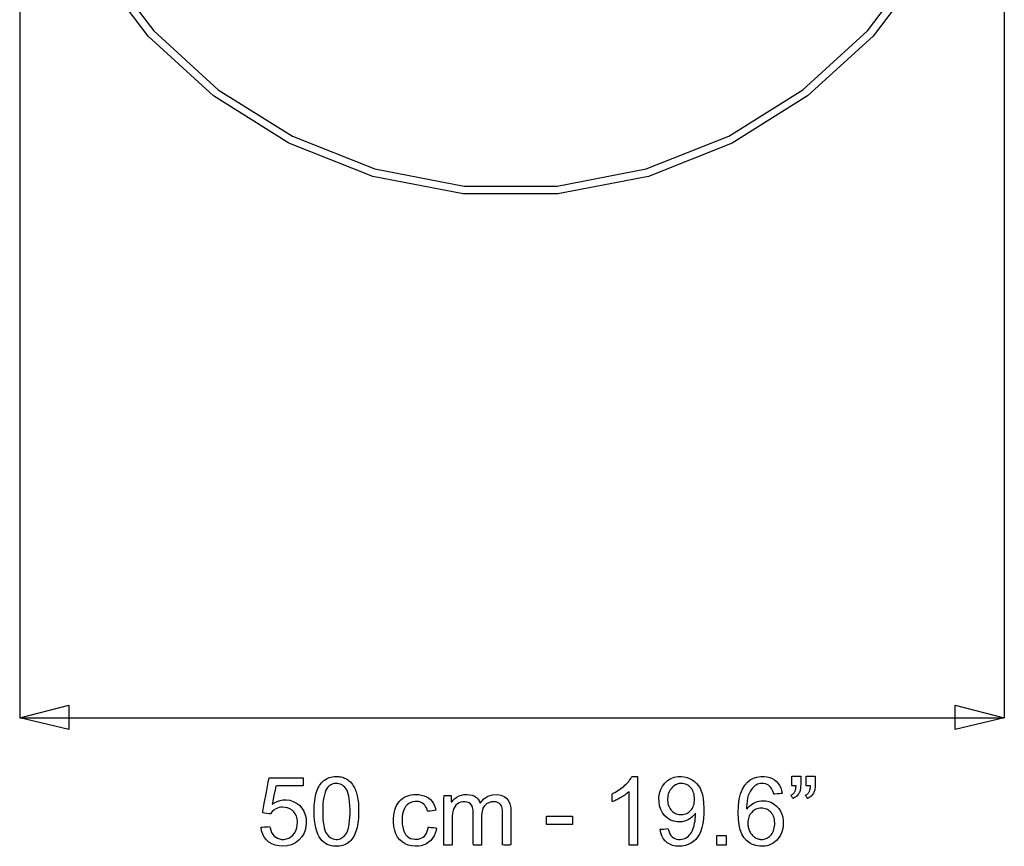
# Model space of a CAD drawing. Extents: x -538 to 1263, y -2592 to 1131.
# Tile 5 of 10: x 584 to 1091, y -2191 to -1766. Entities that reach past the tile are written whole.
import ezdxf

# ---------------------------------------------------------------- set-up
doc = ezdxf.new("R2010")
doc.units = 0
doc.layers.get('0').update_dxf_attribs({"linetype": 'CONTINUOUS'})

msp = doc.modelspace()

# ---------------------------------------------------------------- linework, layer by layer
for p, q in [((584.03, -1602.58), (584.03, -2125.38)), ((1090.77, -1602.31), (1090.77, -2125.38)), ((625.86, -1736.35), (653.08, -1772.12)), ((1020.28, -1772.12), (1047.5, -1736.35)), ((650.14, -1774.81), (622.49, -1738.46)), ((1050.88, -1738.46), (1023.22, -1774.81)), ((653.08, -1772.12), (686.21, -1802.4)), ((987.15, -1802.4), (1020.28, -1772.12)), ((683.8, -1805.57), (650.14, -1774.81)), ((1023.22, -1774.81), (989.56, -1805.57)), ((686.21, -1802.4), (724.42, -1826.35)), ((948.95, -1826.35), (987.15, -1802.4)), ((722.62, -1829.9), (683.8, -1805.57)), ((989.56, -1805.57), (950.74, -1829.9)), ((724.42, -1826.35), (766.87, -1843.14)), ((906.49, -1843.14), (948.95, -1826.35)), ((765.75, -1846.96), (722.62, -1829.9)), ((950.74, -1829.9), (907.61, -1846.96)), ((766.87, -1843.14), (812.73, -1851.94)), ((860.63, -1851.94), (906.49, -1843.14)), ((812.35, -1855.9), (765.75, -1846.96)), ((907.61, -1846.96), (861.01, -1855.9)), ((812.73, -1851.94), (860.63, -1851.94)), ((861.01, -1855.9), (812.35, -1855.9)), ((584.03, -2125.38), (609.24, -2118.87)), ((609.24, -2118.87), (609.24, -2131.48)), ((1065.56, -2131.48), (1065.56, -2118.87)), ((1065.56, -2118.87), (1090.77, -2125.38)), ((584.03, -2125.38), (1090.77, -2125.38)), ((609.24, -2131.48), (584.03, -2125.38)), ((1090.77, -2125.38), (1065.56, -2131.48)), ((711, -2163.61), (711.97, -2158.43)), ((711.97, -2158.43), (712.4, -2156.19)), ((712.4, -2156.19), (714.56, -2156.19)), ((714.56, -2156.19), (719.57, -2156.19)), ((719.57, -2156.19), (725.2, -2156.19)), ((725.2, -2156.19), (729.19, -2156.19)), ((729.19, -2156.19), (729.89, -2156.31)), ((729.89, -2156.31), (729.89, -2157.19)), ((729.89, -2157.19), (729.89, -2158.5)), ((729.89, -2158.5), (729.89, -2159.72)), ((739.38, -2158.86), (739.94, -2158.26)), ((739.94, -2158.26), (740.54, -2157.72)), ((740.54, -2157.72), (741.18, -2157.23)), ((741.18, -2157.23), (741.86, -2156.8)), ((741.86, -2156.8), (742.58, -2156.44)), ((742.58, -2156.44), (743.34, -2156.14)), ((743.34, -2156.14), (744.14, -2155.9)), ((744.14, -2155.9), (744.98, -2155.73)), ((744.98, -2155.73), (745.86, -2155.62)), ((745.86, -2155.62), (746.78, -2155.57)), ((746.78, -2155.57), (747.53, -2155.58)), ((747.53, -2155.58), (748.21, -2155.62)), ((748.21, -2155.62), (748.86, -2155.7)), ((748.86, -2155.7), (749.49, -2155.82)), ((749.49, -2155.82), (750.1, -2155.96)), ((750.1, -2155.96), (750.69, -2156.15)), ((750.69, -2156.15), (751.26, -2156.36)), ((751.26, -2156.36), (751.8, -2156.62)), ((751.8, -2156.62), (752.33, -2156.9)), ((752.33, -2156.9), (752.83, -2157.22)), ((752.83, -2157.22), (753.31, -2157.57)), ((753.31, -2157.57), (753.76, -2157.95)), ((753.76, -2157.95), (754.2, -2158.36)), ((754.2, -2158.36), (754.61, -2158.8)), ((896.76, -2158.89), (897.29, -2158.3)), ((897.29, -2158.3), (897.77, -2157.72)), ((897.77, -2157.72), (898.21, -2157.15)), ((898.21, -2157.15), (898.6, -2156.58)), ((898.6, -2156.58), (898.94, -2156.01)), ((898.94, -2156.01), (899.17, -2155.57)), ((899.17, -2155.57), (899.34, -2155.57)), ((899.34, -2155.57), (899.68, -2155.57)), ((899.68, -2155.57), (900.14, -2155.57)), ((900.14, -2155.57), (900.65, -2155.57)), ((900.65, -2155.57), (901.14, -2155.57)), ((901.14, -2155.57), (901.57, -2155.57)), ((901.57, -2155.57), (901.86, -2155.57)), ((901.86, -2155.57), (901.95, -2155.59)), ((901.95, -2155.59), (901.95, -2157.38)), ((901.95, -2157.38), (901.95, -2161.5)), ((916.04, -2158.96), (917.49, -2157.66)), ((917.49, -2157.66), (919.1, -2156.67)), ((919.1, -2156.67), (920.86, -2155.99)), ((920.86, -2155.99), (922.77, -2155.63)), ((922.77, -2155.63), (924.62, -2155.58)), ((924.62, -2155.58), (926.08, -2155.74)), ((926.08, -2155.74), (927.48, -2156.07)), ((927.48, -2156.07), (928.83, -2156.58)), ((928.83, -2156.58), (930.12, -2157.27)), ((930.12, -2157.27), (931.32, -2158.13)), ((931.32, -2158.13), (932.4, -2159.15)), ((957.27, -2159.98), (958.6, -2158.48)), ((958.6, -2158.48), (960.06, -2157.33)), ((960.06, -2157.33), (961.69, -2156.46)), ((961.69, -2156.46), (963.48, -2155.89)), ((963.48, -2155.89), (965.43, -2155.6)), ((965.43, -2155.6), (967.23, -2155.59)), ((967.23, -2155.59), (968.7, -2155.77)), ((968.7, -2155.77), (970.05, -2156.11)), ((970.05, -2156.11), (971.3, -2156.61)), ((971.3, -2156.61), (972.44, -2157.29)), ((972.44, -2157.29), (973.48, -2158.13)), ((973.48, -2158.13), (974.37, -2159.12)), ((981.36, -2155.36), (981.52, -2155.35)), ((981.36, -2155.61), (981.36, -2155.36)), ((981.36, -2156.2), (981.36, -2155.61)), ((981.36, -2157), (981.36, -2156.2)), ((981.36, -2157.91), (981.36, -2157)), ((981.36, -2158.82), (981.36, -2157.91)), ((981.52, -2155.35), (982, -2155.35)), ((982, -2155.35), (982.71, -2155.35)), ((982.71, -2155.35), (983.54, -2155.35)), ((983.54, -2155.35), (984.38, -2155.35)), ((984.38, -2155.35), (985.14, -2155.35)), ((985.14, -2155.35), (985.71, -2155.35)), ((985.71, -2155.35), (985.98, -2155.35)), ((985.98, -2155.35), (985.99, -2155.46)), ((985.99, -2155.46), (985.99, -2155.84)), ((985.99, -2155.84), (985.99, -2156.43)), ((985.99, -2156.43), (985.99, -2157.13)), ((985.99, -2157.13), (985.99, -2157.86)), ((985.99, -2157.86), (985.99, -2158.52)), ((985.99, -2158.52), (985.99, -2159.03)), ((988.8, -2155.36), (988.95, -2155.35)), ((988.8, -2155.61), (988.8, -2155.36)), ((988.8, -2156.2), (988.8, -2155.61)), ((988.8, -2157), (988.8, -2156.2)), ((988.8, -2157.91), (988.8, -2157)), ((988.8, -2158.82), (988.8, -2157.91)), ((988.95, -2155.35), (989.44, -2155.35)), ((989.44, -2155.35), (990.14, -2155.35)), ((990.14, -2155.35), (990.97, -2155.35)), ((990.97, -2155.35), (991.82, -2155.35)), ((991.82, -2155.35), (992.58, -2155.35)), ((992.58, -2155.35), (993.15, -2155.35)), ((993.15, -2155.35), (993.42, -2155.35)), ((993.42, -2155.35), (993.43, -2155.46)), ((993.43, -2155.46), (993.43, -2155.84)), ((993.43, -2155.84), (993.43, -2156.43)), ((993.43, -2156.43), (993.43, -2157.13)), ((993.43, -2157.13), (993.43, -2157.86)), ((993.43, -2157.86), (993.43, -2158.52)), ((993.43, -2158.52), (993.43, -2159.03)), ((709.9, -2169.41), (711, -2163.61)), ((715.44, -2162.36), (714.85, -2165.33)), ((715.82, -2160.49), (715.44, -2162.36)), ((716.6, -2160.32), (715.82, -2160.49)), ((720, -2160.32), (716.6, -2160.32)), ((724.54, -2160.32), (720, -2160.32)), ((728.43, -2160.32), (724.54, -2160.32)), ((729.89, -2160.31), (728.43, -2160.32)), ((729.89, -2159.72), (729.89, -2160.31)), ((736.51, -2164.56), (736.8, -2163.58)), ((736.8, -2163.58), (737.14, -2162.66)), ((737.14, -2162.66), (737.51, -2161.79)), ((737.51, -2161.79), (737.92, -2160.98)), ((737.92, -2160.98), (738.37, -2160.22)), ((738.37, -2160.22), (738.85, -2159.52)), ((738.85, -2159.52), (739.38, -2158.86)), ((741.2, -2163.72), (740.83, -2164.94)), ((741.64, -2162.66), (741.2, -2163.72)), ((742.15, -2161.76), (741.64, -2162.66)), ((742.61, -2161.15), (742.15, -2161.76)), ((743.1, -2160.63), (742.61, -2161.15)), ((743.62, -2160.2), (743.1, -2160.63)), ((744.18, -2159.83), (743.62, -2160.2)), ((744.78, -2159.55), (744.18, -2159.83)), ((745.41, -2159.34), (744.78, -2159.55)), ((746.08, -2159.2), (745.41, -2159.34)), ((746.78, -2159.15), (746.08, -2159.2)), ((747.52, -2159.17), (746.78, -2159.15)), ((748.22, -2159.28), (747.52, -2159.17)), ((748.9, -2159.47), (748.22, -2159.28)), ((749.55, -2159.75), (748.9, -2159.47)), ((750.16, -2160.12), (749.55, -2159.75)), ((750.75, -2160.57), (750.16, -2160.12)), ((751.3, -2161.11), (750.75, -2160.57)), ((751.83, -2161.74), (751.3, -2161.11)), ((752.32, -2162.47), (751.83, -2161.74)), ((752.75, -2163.37), (752.32, -2162.47)), ((753.12, -2164.45), (752.75, -2163.37)), ((754.61, -2158.8), (755, -2159.27)), ((755, -2159.27), (755.36, -2159.78)), ((755.36, -2159.78), (755.71, -2160.31)), ((755.71, -2160.31), (756.03, -2160.87)), ((756.03, -2160.87), (756.34, -2161.46)), ((756.34, -2161.46), (756.62, -2162.08)), ((756.62, -2162.08), (756.89, -2162.73)), ((756.89, -2162.73), (757.14, -2163.41)), ((757.14, -2163.41), (757.38, -2164.11)), ((889.39, -2164.21), (890.26, -2163.77)), ((890.26, -2163.77), (891.1, -2163.31)), ((891.1, -2163.31), (891.91, -2162.82)), ((891.91, -2162.82), (892.69, -2162.31)), ((892.69, -2162.31), (893.45, -2161.79)), ((893.45, -2161.79), (894.18, -2161.24)), ((894.18, -2161.24), (894.88, -2160.66)), ((894.88, -2160.66), (895.55, -2160.07)), ((895.55, -2160.07), (896.18, -2159.48)), ((896.18, -2159.48), (896.76, -2158.89)), ((897.32, -2163.65), (896.9, -2164.02)), ((897.63, -2163.43), (897.32, -2163.65)), ((897.63, -2165.05), (897.63, -2163.43)), ((901.95, -2161.5), (901.95, -2167.17)), ((913.33, -2164.23), (913.93, -2162.27)), ((913.93, -2162.27), (914.83, -2160.52)), ((914.83, -2160.52), (916.04, -2158.96)), ((918.43, -2163.16), (918.11, -2163.87)), ((918.82, -2162.49), (918.43, -2163.16)), ((919.27, -2161.86), (918.82, -2162.49)), ((919.78, -2161.28), (919.27, -2161.86)), ((920.33, -2160.77), (919.78, -2161.28)), ((920.9, -2160.32), (920.33, -2160.77)), ((921.49, -2159.95), (920.9, -2160.32)), ((922.1, -2159.64), (921.49, -2159.95)), ((922.74, -2159.41), (922.1, -2159.64)), ((923.39, -2159.25), (922.74, -2159.41)), ((924.07, -2159.16), (923.39, -2159.25)), ((924.77, -2159.15), (924.07, -2159.16)), ((925.44, -2159.2), (924.77, -2159.15)), ((926.08, -2159.31), (925.44, -2159.2)), ((926.7, -2159.49), (926.08, -2159.31)), ((927.29, -2159.74), (926.7, -2159.49)), ((927.86, -2160.06), (927.29, -2159.74)), ((928.41, -2160.44), (927.86, -2160.06)), ((928.93, -2160.88), (928.41, -2160.44)), ((929.42, -2161.39), (928.93, -2160.88)), ((929.87, -2161.96), (929.42, -2161.39)), ((930.26, -2162.57), (929.87, -2161.96)), ((930.59, -2163.23), (930.26, -2162.57)), ((930.86, -2163.94), (930.59, -2163.23)), ((932.4, -2159.15), (933.34, -2160.31)), ((933.34, -2160.31), (934.16, -2161.63)), ((934.16, -2161.63), (934.83, -2163.1)), ((934.83, -2163.1), (935.37, -2164.84)), ((955.06, -2164.47), (956.03, -2162.02)), ((956.03, -2162.02), (957.27, -2159.98)), ((959.96, -2163.27), (959.46, -2164.28)), ((960.51, -2162.37), (959.96, -2163.27)), ((961.14, -2161.56), (960.51, -2162.37)), ((961.82, -2160.85), (961.14, -2161.56)), ((962.56, -2160.25), (961.82, -2160.85)), ((963.17, -2159.86), (962.56, -2160.25)), ((963.82, -2159.55), (963.17, -2159.86)), ((964.51, -2159.32), (963.82, -2159.55)), ((965.23, -2159.18), (964.51, -2159.32)), ((965.99, -2159.12), (965.23, -2159.18)), ((966.9, -2159.16), (965.99, -2159.12)), ((967.8, -2159.33), (966.9, -2159.16)), ((968.64, -2159.64), (967.8, -2159.33)), ((969.42, -2160.08), (968.64, -2159.64)), ((970.15, -2160.65), (969.42, -2160.08)), ((970.68, -2161.21), (970.15, -2160.65)), ((971.04, -2161.75), (970.68, -2161.21)), ((971.37, -2162.39), (971.04, -2161.75)), ((971.67, -2163.13), (971.37, -2162.39)), ((971.93, -2163.98), (971.67, -2163.13)), ((974.37, -2159.12), (975.1, -2160.23)), ((975.1, -2160.23), (975.69, -2161.46)), ((975.69, -2161.46), (976.12, -2162.83)), ((976.12, -2162.83), (976.4, -2164.33)), ((981.36, -2159.6), (981.36, -2158.82)), ((981.36, -2160.16), (981.36, -2159.6)), ((981.36, -2160.37), (981.36, -2160.16)), ((981.46, -2160.37), (981.36, -2160.37)), ((981.71, -2160.37), (981.46, -2160.37)), ((982.06, -2160.37), (981.71, -2160.37)), ((982.47, -2160.37), (982.06, -2160.37)), ((982.88, -2160.37), (982.47, -2160.37)), ((982.6, -2163.97), (982.78, -2163.71)), ((982.78, -2163.71), (982.94, -2163.43)), ((983.24, -2160.37), (982.88, -2160.37)), ((982.94, -2163.43), (983.09, -2163.14)), ((983.09, -2163.14), (983.22, -2162.81)), ((983.22, -2162.81), (983.33, -2162.46)), ((983.5, -2160.37), (983.24, -2160.37)), ((983.33, -2162.46), (983.42, -2162.08)), ((983.42, -2162.08), (983.49, -2161.68)), ((983.49, -2161.68), (983.55, -2161.25)), ((983.62, -2160.37), (983.5, -2160.37)), ((983.55, -2161.25), (983.59, -2160.79)), ((983.59, -2160.79), (983.62, -2160.37)), ((985.33, -2163.78), (985.1, -2164.2)), ((985.49, -2163.38), (985.33, -2163.78)), ((985.63, -2162.92), (985.49, -2163.38)), ((985.75, -2162.41), (985.63, -2162.92)), ((985.84, -2161.85), (985.75, -2162.41)), ((985.91, -2161.23), (985.84, -2161.85)), ((985.96, -2160.56), (985.91, -2161.23)), ((985.99, -2159.83), (985.96, -2160.56)), ((985.99, -2159.03), (985.99, -2159.29)), ((985.99, -2159.29), (985.99, -2159.83)), ((988.8, -2159.6), (988.8, -2158.82)), ((988.8, -2160.16), (988.8, -2159.6)), ((988.8, -2160.37), (988.8, -2160.16)), ((988.89, -2160.37), (988.8, -2160.37)), ((989.14, -2160.37), (988.89, -2160.37)), ((989.5, -2160.37), (989.14, -2160.37)), ((989.9, -2160.37), (989.5, -2160.37)), ((990.31, -2160.37), (989.9, -2160.37)), ((990.04, -2163.97), (990.22, -2163.71)), ((990.22, -2163.71), (990.38, -2163.43)), ((990.68, -2160.37), (990.31, -2160.37)), ((990.38, -2163.43), (990.53, -2163.14)), ((990.53, -2163.14), (990.65, -2162.81)), ((990.65, -2162.81), (990.76, -2162.46)), ((990.94, -2160.37), (990.68, -2160.37)), ((990.76, -2162.46), (990.86, -2162.08)), ((990.86, -2162.08), (990.93, -2161.68)), ((990.93, -2161.68), (990.99, -2161.25)), ((991.05, -2160.37), (990.94, -2160.37)), ((990.99, -2161.25), (991.03, -2160.79)), ((991.03, -2160.79), (991.05, -2160.37)), ((992.77, -2163.78), (992.54, -2164.2)), ((992.93, -2163.38), (992.77, -2163.78)), ((993.07, -2162.92), (992.93, -2163.38)), ((993.18, -2162.41), (993.07, -2162.92)), ((993.28, -2161.85), (993.18, -2162.41)), ((993.35, -2161.23), (993.28, -2161.85)), ((993.4, -2160.56), (993.35, -2161.23)), ((993.42, -2159.83), (993.4, -2160.56)), ((993.43, -2159.29), (993.42, -2159.83)), ((993.43, -2159.03), (993.43, -2159.29)), ((714.27, -2168.19), (713.96, -2169.73)), ((714.85, -2165.33), (714.27, -2168.19)), ((715.11, -2169.05), (716.54, -2168.36)), ((716.54, -2168.36), (718, -2167.88)), ((718, -2167.88), (719.5, -2167.62)), ((719.5, -2167.62), (721.15, -2167.58)), ((721.15, -2167.58), (723.07, -2167.81)), ((723.07, -2167.81), (724.85, -2168.36)), ((724.85, -2168.36), (726.49, -2169.22)), ((735.72, -2169.24), (735.86, -2167.96)), ((735.86, -2167.96), (736.04, -2166.75)), ((736.04, -2166.75), (736.25, -2165.62)), ((736.25, -2165.62), (736.51, -2164.56)), ((740.29, -2167.88), (740.12, -2169.6)), ((740.53, -2166.33), (740.29, -2167.88)), ((740.83, -2164.94), (740.53, -2166.33)), ((753.42, -2165.71), (753.12, -2164.45)), ((753.67, -2167.14), (753.42, -2165.71)), ((753.85, -2168.74), (753.67, -2167.14)), ((753.98, -2170.53), (753.85, -2168.74)), ((757.38, -2164.11), (757.59, -2164.85)), ((757.59, -2164.85), (757.79, -2165.61)), ((757.79, -2165.61), (757.96, -2166.44)), ((757.96, -2166.44), (758.1, -2167.34)), ((758.1, -2167.34), (758.23, -2168.3)), ((758.23, -2168.3), (758.33, -2169.32)), ((778.61, -2169.46), (779.33, -2168.5)), ((779.33, -2168.5), (780.15, -2167.65)), ((780.15, -2167.65), (781.08, -2166.91)), ((781.08, -2166.91), (782.1, -2166.28)), ((782.1, -2166.28), (783.19, -2165.77)), ((783.19, -2165.77), (784.31, -2165.37)), ((784.31, -2165.37), (785.46, -2165.08)), ((786.34, -2168.59), (785.28, -2168.94)), ((785.46, -2165.08), (786.66, -2164.9)), ((787.48, -2168.41), (786.34, -2168.59)), ((786.66, -2164.9), (787.88, -2164.83)), ((788.52, -2168.39), (787.48, -2168.41)), ((787.88, -2164.83), (789.38, -2164.89)), ((789.3, -2168.47), (788.52, -2168.39)), ((790.04, -2168.65), (789.3, -2168.47)), ((789.38, -2164.89), (790.81, -2165.1)), ((790.72, -2168.93), (790.04, -2168.65)), ((790.81, -2165.1), (792.12, -2165.46)), ((792.12, -2165.46), (793.33, -2165.98)), ((793.33, -2165.98), (794.43, -2166.64)), ((794.43, -2166.64), (795.41, -2167.46)), ((795.41, -2167.46), (796.26, -2168.4)), ((796.26, -2168.4), (796.97, -2169.47)), ((802.29, -2167.15), (802.44, -2165.4)), ((802.29, -2175.86), (802.29, -2167.15)), ((802.44, -2165.4), (803.65, -2165.4)), ((803.65, -2165.4), (805.22, -2165.4)), ((805.22, -2165.4), (806.14, -2165.4)), ((806.14, -2165.4), (806.15, -2165.92)), ((806.15, -2165.92), (806.15, -2167.3)), ((806.15, -2167.3), (806.15, -2168.61)), ((806.15, -2168.61), (806.35, -2168.68)), ((806.35, -2168.68), (807.12, -2167.73)), ((807.12, -2167.73), (808.01, -2166.88)), ((808.01, -2166.88), (809.03, -2166.16)), ((809.03, -2166.16), (810.16, -2165.56)), ((810.16, -2165.56), (811.38, -2165.14)), ((811.1, -2168.83), (810.18, -2169.19)), ((812.06, -2168.63), (811.1, -2168.83)), ((811.38, -2165.14), (812.69, -2164.89)), ((813.11, -2168.57), (812.06, -2168.63)), ((812.69, -2164.89), (814.1, -2164.83)), ((814.32, -2168.72), (813.11, -2168.57)), ((814.1, -2164.83), (815.59, -2164.95)), ((815.31, -2169.09), (814.32, -2168.72)), ((815.59, -2164.95), (816.91, -2165.25)), ((816.91, -2165.25), (818.07, -2165.74)), ((818.07, -2165.74), (819.07, -2166.4)), ((819.07, -2166.4), (819.91, -2167.22)), ((819.91, -2167.22), (820.58, -2168.18)), ((820.58, -2168.18), (821.08, -2169.29)), ((821.08, -2169.29), (822.91, -2167.14)), ((822.91, -2167.14), (825.03, -2165.69)), ((825.03, -2165.69), (827.44, -2164.94)), ((826.75, -2168.67), (825.44, -2169.05)), ((828.1, -2168.57), (826.75, -2168.67)), ((827.44, -2164.94), (829.83, -2164.86)), ((828.9, -2168.64), (828.1, -2168.57)), ((829.63, -2168.82), (828.9, -2168.64)), ((830.31, -2169.11), (829.63, -2168.82)), ((829.83, -2164.86), (831.7, -2165.16)), ((831.7, -2165.16), (833.29, -2165.8)), ((833.29, -2165.8), (834.61, -2166.76)), ((834.61, -2166.76), (835.64, -2168.07)), ((835.64, -2168.07), (836.34, -2169.72)), ((888.99, -2164.45), (889.39, -2164.21)), ((888.99, -2164.8), (888.99, -2164.45)), ((888.99, -2165.38), (888.99, -2164.8)), ((888.99, -2166.1), (888.99, -2165.38)), ((888.99, -2166.87), (888.99, -2166.1)), ((888.99, -2167.59), (888.99, -2166.87)), ((888.99, -2168.17), (888.99, -2167.59)), ((888.99, -2168.52), (888.99, -2168.17)), ((889.22, -2168.49), (888.99, -2168.52)), ((889.73, -2168.28), (889.22, -2168.49)), ((890.26, -2168.06), (889.73, -2168.28)), ((890.8, -2167.81), (890.26, -2168.06)), ((891.36, -2167.53), (890.8, -2167.81)), ((891.93, -2167.24), (891.36, -2167.53)), ((892.52, -2166.92), (891.93, -2167.24)), ((893.13, -2166.58), (892.52, -2166.92)), ((893.75, -2166.22), (893.13, -2166.58)), ((894.35, -2165.85), (893.75, -2166.22)), ((894.92, -2165.48), (894.35, -2165.85)), ((895.46, -2165.12), (894.92, -2165.48)), ((895.97, -2164.75), (895.46, -2165.12)), ((896.45, -2164.38), (895.97, -2164.75)), ((896.9, -2164.02), (896.45, -2164.38)), ((897.63, -2168.43), (897.63, -2165.05)), ((897.63, -2172.94), (897.63, -2168.43)), ((901.95, -2167.17), (901.95, -2173.59)), ((913.04, -2166.39), (913.33, -2164.23)), ((913.06, -2168.66), (913.04, -2166.39)), ((913.36, -2170.73), (913.06, -2168.66)), ((917.52, -2166.25), (917.46, -2167.13)), ((917.46, -2167.13), (917.46, -2168)), ((917.46, -2168), (917.52, -2168.78)), ((917.65, -2165.42), (917.52, -2166.25)), ((917.52, -2168.78), (917.64, -2169.54)), ((917.85, -2164.62), (917.65, -2165.42)), ((918.11, -2163.87), (917.85, -2164.62)), ((931.07, -2164.69), (930.86, -2163.94)), ((931.22, -2165.49), (931.07, -2164.69)), ((931.31, -2166.34), (931.22, -2165.49)), ((931.23, -2168.96), (931.31, -2168.12)), ((931.34, -2167.23), (931.31, -2166.34)), ((931.31, -2168.12), (931.34, -2167.23)), ((935.37, -2164.84), (935.77, -2166.87)), ((935.77, -2166.87), (936.02, -2169.19)), ((953.95, -2170.57), (954.37, -2167.32)), ((954.37, -2167.32), (955.06, -2164.47)), ((958.41, -2168.16), (958.22, -2169.8)), ((958.68, -2166.69), (958.41, -2168.16)), ((959.03, -2165.4), (958.68, -2166.69)), ((959.46, -2164.28), (959.03, -2165.4)), ((962.04, -2169.15), (962.91, -2168.77)), ((962.91, -2168.77), (963.79, -2168.47)), ((963.79, -2168.47), (964.69, -2168.25)), ((964.69, -2168.25), (965.6, -2168.12)), ((965.6, -2168.12), (966.53, -2168.07)), ((966.53, -2168.07), (968.06, -2168.16)), ((968.06, -2168.16), (969.57, -2168.48)), ((969.57, -2168.48), (970.99, -2169.03)), ((972.13, -2164.66), (971.93, -2163.98)), ((972.72, -2164.61), (972.13, -2164.66)), ((973.8, -2164.53), (972.72, -2164.61)), ((975.01, -2164.43), (973.8, -2164.53)), ((975.99, -2164.36), (975.01, -2164.43)), ((976.4, -2164.33), (975.99, -2164.36)), ((981, -2165.2), (981.08, -2165.12)), ((981.09, -2165.35), (981, -2165.2)), ((981.08, -2165.12), (981.39, -2164.97)), ((981.25, -2165.6), (981.09, -2165.35)), ((981.43, -2165.89), (981.25, -2165.6)), ((981.39, -2164.97), (981.67, -2164.81)), ((981.62, -2166.21), (981.43, -2165.89)), ((981.8, -2166.5), (981.62, -2166.21)), ((981.67, -2164.81), (981.93, -2164.63)), ((981.95, -2166.73), (981.8, -2166.5)), ((981.93, -2164.63), (982.17, -2164.43)), ((982.02, -2166.85), (981.95, -2166.73)), ((982.33, -2166.73), (982.02, -2166.85)), ((982.17, -2164.43), (982.4, -2164.21)), ((982.83, -2166.46), (982.33, -2166.73)), ((982.4, -2164.21), (982.6, -2163.97)), ((983.3, -2166.15), (982.83, -2166.46)), ((983.73, -2165.82), (983.3, -2166.15)), ((984.12, -2165.46), (983.73, -2165.82)), ((984.49, -2165.07), (984.12, -2165.46)), ((984.81, -2164.65), (984.49, -2165.07)), ((985.1, -2164.2), (984.81, -2164.65)), ((988.44, -2165.2), (988.52, -2165.12)), ((988.53, -2165.35), (988.44, -2165.2)), ((988.52, -2165.12), (988.82, -2164.97)), ((988.68, -2165.6), (988.53, -2165.35)), ((988.87, -2165.89), (988.68, -2165.6)), ((988.82, -2164.97), (989.11, -2164.81)), ((989.06, -2166.21), (988.87, -2165.89)), ((989.24, -2166.5), (989.06, -2166.21)), ((989.11, -2164.81), (989.37, -2164.63)), ((989.38, -2166.73), (989.24, -2166.5)), ((989.37, -2164.63), (989.61, -2164.43)), ((989.46, -2166.85), (989.38, -2166.73)), ((989.77, -2166.73), (989.46, -2166.85)), ((989.61, -2164.43), (989.83, -2164.21)), ((990.27, -2166.46), (989.77, -2166.73)), ((989.83, -2164.21), (990.04, -2163.97)), ((990.73, -2166.15), (990.27, -2166.46)), ((991.16, -2165.82), (990.73, -2166.15)), ((991.56, -2165.46), (991.16, -2165.82)), ((991.92, -2165.07), (991.56, -2165.46)), ((992.25, -2164.65), (991.92, -2165.07)), ((992.54, -2164.2), (992.25, -2164.65)), ((709.1, -2174.27), (709.12, -2173.54)), ((709.12, -2173.54), (709.9, -2169.41)), ((713.98, -2173.61), (713.46, -2174.2)), ((713.96, -2169.73), (715.11, -2169.05)), ((714.57, -2173.08), (713.98, -2173.61)), ((715.23, -2172.6), (714.57, -2173.08)), ((715.95, -2172.18), (715.23, -2172.6)), ((716.73, -2171.84), (715.95, -2172.18)), ((717.54, -2171.6), (716.73, -2171.84)), ((718.39, -2171.44), (717.54, -2171.6)), ((719.28, -2171.38), (718.39, -2171.44)), ((720.62, -2171.45), (719.28, -2171.38)), ((721.93, -2171.72), (720.62, -2171.45)), ((723.12, -2172.2), (721.93, -2171.72)), ((724.19, -2172.88), (723.12, -2172.2)), ((725.13, -2173.77), (724.19, -2172.88)), ((725.88, -2174.83), (725.13, -2173.77)), ((726.49, -2169.22), (727.99, -2170.38)), ((727.99, -2170.38), (729.31, -2171.82)), ((729.31, -2171.82), (730.32, -2173.44)), ((730.32, -2173.44), (731.03, -2175.24)), ((735.55, -2173.54), (735.57, -2172.03)), ((735.6, -2175.9), (735.55, -2173.54)), ((735.57, -2172.03), (735.63, -2170.6)), ((735.63, -2170.6), (735.72, -2169.24)), ((740.02, -2171.49), (739.99, -2173.54)), ((739.99, -2173.54), (740.02, -2175.58)), ((740.12, -2169.6), (740.02, -2171.49)), ((754.04, -2172.49), (753.98, -2170.53)), ((754.04, -2174.58), (754.04, -2172.49)), ((758.33, -2169.32), (758.4, -2170.41)), ((758.4, -2170.41), (758.45, -2171.57)), ((758.45, -2171.57), (758.48, -2172.79)), ((758.48, -2172.79), (758.48, -2174.17)), ((776.76, -2174.3), (777.07, -2172.97)), ((777.07, -2172.97), (777.49, -2171.71)), ((777.49, -2171.71), (778, -2170.53)), ((778, -2170.53), (778.61, -2169.46)), ((781.48, -2173.3), (781.12, -2174.75)), ((781.99, -2172.06), (781.48, -2173.3)), ((782.64, -2171.01), (781.99, -2172.06)), ((783.43, -2170.15), (782.64, -2171.01)), ((784.31, -2169.46), (783.43, -2170.15)), ((785.28, -2168.94), (784.31, -2169.46)), ((791.36, -2169.29), (790.72, -2168.93)), ((791.96, -2169.75), (791.36, -2169.29)), ((792.49, -2170.31), (791.96, -2169.75)), ((792.96, -2170.95), (792.49, -2170.31)), ((793.36, -2171.69), (792.96, -2170.95)), ((793.7, -2172.51), (793.36, -2171.69)), ((793.97, -2173.43), (793.7, -2172.51)), ((794.31, -2173.49), (793.97, -2173.43)), ((795.23, -2173.35), (794.31, -2173.49)), ((796.4, -2173.16), (795.23, -2173.35)), ((797.48, -2173), (796.4, -2173.16)), ((796.97, -2169.47), (797.55, -2170.66)), ((798.13, -2172.9), (797.48, -2173)), ((797.55, -2170.66), (797.98, -2171.99)), ((797.98, -2171.99), (798.13, -2172.9)), ((807.05, -2173.14), (806.8, -2174.49)), ((807.42, -2172.05), (807.05, -2173.14)), ((807.92, -2171.12), (807.42, -2172.05)), ((808.54, -2170.34), (807.92, -2171.12)), ((809.31, -2169.69), (808.54, -2170.34)), ((810.18, -2169.19), (809.31, -2169.69)), ((816.1, -2169.69), (815.31, -2169.09)), ((816.68, -2170.51), (816.1, -2169.69)), ((817.1, -2171.56), (816.68, -2170.51)), ((817.35, -2172.83), (817.1, -2171.56)), ((817.43, -2174.33), (817.35, -2172.83)), ((821.98, -2173.52), (821.76, -2175.46)), ((822.47, -2171.92), (821.98, -2173.52)), ((823.25, -2170.66), (822.47, -2171.92)), ((824.27, -2169.72), (823.25, -2170.66)), ((825.44, -2169.05), (824.27, -2169.72)), ((830.91, -2169.5), (830.31, -2169.11)), ((831.42, -2169.97), (830.91, -2169.5)), ((831.81, -2170.5), (831.42, -2169.97)), ((832.1, -2171.1), (831.81, -2170.5)), ((832.3, -2171.85), (832.1, -2171.1)), ((832.44, -2172.83), (832.3, -2171.85)), ((832.51, -2174.04), (832.44, -2172.83)), ((836.34, -2169.72), (836.73, -2171.74)), ((836.73, -2171.74), (836.81, -2173.71)), ((836.81, -2173.71), (836.81, -2178.56)), ((897.63, -2177.97), (897.63, -2172.94)), ((901.95, -2173.59), (901.95, -2179.96)), ((913.96, -2172.62), (913.36, -2170.73)), ((914.85, -2174.3), (913.96, -2172.62)), ((917.64, -2169.54), (917.83, -2170.25)), ((917.83, -2170.25), (918.07, -2170.92)), ((918.07, -2170.92), (918.38, -2171.56)), ((918.38, -2171.56), (918.75, -2172.15)), ((918.75, -2172.15), (919.18, -2172.71)), ((919.18, -2172.71), (919.67, -2173.23)), ((919.67, -2173.23), (920.19, -2173.7)), ((920.19, -2173.7), (920.74, -2174.09)), ((927.91, -2174.27), (928.46, -2173.9)), ((928.46, -2173.9), (928.98, -2173.47)), ((928.98, -2173.47), (929.47, -2172.98)), ((929.47, -2172.98), (929.91, -2172.43)), ((929.91, -2172.43), (930.29, -2171.84)), ((930.29, -2171.84), (930.61, -2171.19)), ((930.61, -2171.19), (930.87, -2170.5)), ((930.87, -2170.5), (931.08, -2169.75)), ((931.08, -2169.75), (931.23, -2168.96)), ((936.02, -2169.19), (936.13, -2171.81)), ((936.13, -2171.81), (936.1, -2174.66)), ((953.8, -2174.22), (953.95, -2170.57)), ((958.22, -2169.8), (958.11, -2171.61)), ((958.11, -2171.61), (958.34, -2172.37)), ((958.34, -2172.37), (958.98, -2171.55)), ((958.98, -2171.55), (959.67, -2170.82)), ((959.67, -2170.82), (960.41, -2170.17)), ((960.41, -2170.17), (961.2, -2169.62)), ((961.26, -2173.55), (960.75, -2174.04)), ((961.2, -2169.62), (962.04, -2169.15)), ((961.8, -2173.12), (961.26, -2173.55)), ((962.37, -2172.75), (961.8, -2173.12)), ((962.96, -2172.45), (962.37, -2172.75)), ((963.58, -2172.21), (962.96, -2172.45)), ((964.23, -2172.04), (963.58, -2172.21)), ((964.9, -2171.93), (964.23, -2172.04)), ((965.61, -2171.88), (964.9, -2171.93)), ((966.32, -2171.9), (965.61, -2171.88)), ((967.01, -2171.98), (966.32, -2171.9)), ((967.67, -2172.13), (967.01, -2171.98)), ((968.3, -2172.34), (967.67, -2172.13)), ((968.89, -2172.61), (968.3, -2172.34)), ((969.46, -2172.95), (968.89, -2172.61)), ((970, -2173.35), (969.46, -2172.95)), ((970.5, -2173.81), (970, -2173.35)), ((970.97, -2174.34), (970.5, -2173.81)), ((970.99, -2169.03), (972.32, -2169.81)), ((972.32, -2169.81), (973.55, -2170.82)), ((973.55, -2170.82), (974.67, -2172.04)), ((974.67, -2172.04), (975.57, -2173.4)), ((975.57, -2173.4), (976.26, -2174.89)), ((709.97, -2174.38), (709.1, -2174.27)), ((711.26, -2174.55), (709.97, -2174.38)), ((712.46, -2174.71), (711.26, -2174.55)), ((713.04, -2174.78), (712.46, -2174.71)), ((713.46, -2174.2), (713.04, -2174.78)), ((726.44, -2176.04), (725.88, -2174.83)), ((726.8, -2177.4), (726.44, -2176.04)), ((726.95, -2178.9), (726.8, -2177.4)), ((726.9, -2180.55), (726.95, -2178.9)), ((731.03, -2175.24), (731.44, -2177.21)), ((731.44, -2177.21), (731.54, -2179.34)), ((735.76, -2178.1), (735.6, -2175.9)), ((736.03, -2180.13), (735.76, -2178.1)), ((740.02, -2175.58), (740.11, -2177.45)), ((740.11, -2177.45), (740.26, -2179.14)), ((753.67, -2179.91), (753.85, -2178.31)), ((753.85, -2178.31), (753.98, -2176.53)), ((753.98, -2176.53), (754.04, -2174.58)), ((758.26, -2178.34), (758.1, -2179.59)), ((758.37, -2177.02), (758.26, -2178.34)), ((758.44, -2175.63), (758.37, -2177.02)), ((758.48, -2174.17), (758.44, -2175.63)), ((776.41, -2178.99), (776.43, -2177.18)), ((776.6, -2181.24), (776.41, -2178.99)), ((776.43, -2177.18), (776.54, -2175.7)), ((776.54, -2175.7), (776.76, -2174.3)), ((780.91, -2176.38), (780.84, -2178.22)), ((780.84, -2178.22), (780.92, -2180.06)), ((781.12, -2174.75), (780.91, -2176.38)), ((802.29, -2186.01), (802.29, -2175.86)), ((806.65, -2176.09), (806.61, -2177.72)), ((806.61, -2177.72), (806.61, -2180.86)), ((806.8, -2174.49), (806.65, -2176.09)), ((817.43, -2177.49), (817.43, -2174.33)), ((817.43, -2184.09), (817.43, -2177.49)), ((821.76, -2175.46), (821.75, -2177.62)), ((821.75, -2177.62), (821.75, -2183.04)), ((832.52, -2175.47), (832.51, -2174.04)), ((832.52, -2180.48), (832.52, -2175.47)), ((836.81, -2178.56), (836.81, -2185.71)), ((855.19, -2176), (855.5, -2175.98)), ((855.19, -2176.25), (855.19, -2176)), ((855.19, -2176.78), (855.19, -2176.25)), ((855.19, -2177.47), (855.19, -2176.78)), ((855.19, -2178.25), (855.19, -2177.47)), ((855.19, -2179.02), (855.19, -2178.25)), ((855.5, -2175.98), (856.73, -2175.98)), ((856.73, -2175.98), (858.63, -2175.98)), ((858.63, -2175.98), (860.92, -2175.98)), ((860.92, -2175.98), (863.32, -2175.98)), ((863.32, -2175.98), (865.54, -2175.98)), ((865.54, -2175.98), (867.3, -2175.98)), ((867.3, -2175.98), (868.32, -2175.98)), ((868.32, -2175.98), (868.46, -2176.03)), ((868.46, -2176.03), (868.46, -2176.36)), ((868.46, -2176.36), (868.46, -2176.94)), ((868.46, -2176.94), (868.46, -2177.66)), ((868.46, -2177.66), (868.46, -2178.45)), ((868.46, -2178.45), (868.46, -2179.2)), ((897.63, -2182.9), (897.63, -2177.97)), ((916.03, -2175.79), (914.85, -2174.3)), ((917.43, -2177.03), (916.03, -2175.79)), ((918.96, -2177.96), (917.43, -2177.03)), ((920.61, -2178.59), (918.96, -2177.96)), ((922.4, -2178.91), (920.61, -2178.59)), ((920.74, -2174.09), (921.33, -2174.43)), ((921.33, -2174.43), (921.94, -2174.7)), ((921.94, -2174.7), (922.57, -2174.9)), ((923.94, -2178.95), (922.4, -2178.91)), ((922.57, -2174.9), (923.24, -2175.05)), ((923.24, -2175.05), (923.94, -2175.13)), ((923.94, -2175.13), (924.66, -2175.14)), ((925.06, -2178.83), (923.94, -2178.95)), ((924.66, -2175.14), (925.38, -2175.09)), ((926.14, -2178.58), (925.06, -2178.83)), ((925.38, -2175.09), (926.06, -2174.98)), ((926.06, -2174.98), (926.71, -2174.81)), ((927.19, -2178.22), (926.14, -2178.58)), ((926.71, -2174.81), (927.33, -2174.57)), ((928.19, -2177.73), (927.19, -2178.22)), ((927.33, -2174.57), (927.91, -2174.27)), ((929.14, -2177.13), (928.19, -2177.73)), ((930, -2176.46), (929.14, -2177.13)), ((930.77, -2175.71), (930, -2176.46)), ((931.44, -2174.89), (930.77, -2175.71)), ((931.39, -2179.64), (931.6, -2178.49)), ((931.83, -2174.42), (931.44, -2174.89)), ((931.6, -2178.49), (931.74, -2177.33)), ((931.74, -2177.33), (931.82, -2176.16)), ((931.82, -2176.16), (931.85, -2175.17)), ((931.83, -2174.65), (931.83, -2174.42)), ((931.84, -2174.85), (931.83, -2174.65)), ((931.84, -2175.02), (931.84, -2174.85)), ((931.85, -2175.17), (931.84, -2175.02)), ((935.93, -2177.3), (935.61, -2179.68)), ((936.1, -2174.66), (935.93, -2177.3)), ((953.91, -2177.54), (953.8, -2174.22)), ((954.26, -2180.47), (953.91, -2177.54)), ((958.79, -2178.67), (958.76, -2179.49)), ((958.89, -2177.89), (958.79, -2178.67)), ((959.04, -2177.15), (958.89, -2177.89)), ((959.26, -2176.44), (959.04, -2177.15)), ((959.54, -2175.78), (959.26, -2176.44)), ((959.88, -2175.16), (959.54, -2175.78)), ((960.28, -2174.58), (959.88, -2175.16)), ((960.75, -2174.04), (960.28, -2174.58)), ((971.38, -2174.91), (970.97, -2174.34)), ((971.73, -2175.53), (971.38, -2174.91)), ((972.02, -2176.19), (971.73, -2175.53)), ((972.25, -2176.91), (972.02, -2176.19)), ((972.43, -2177.67), (972.25, -2176.91)), ((972.54, -2178.48), (972.43, -2177.67)), ((972.6, -2179.33), (972.54, -2178.48)), ((976.26, -2174.89), (976.73, -2176.52)), ((976.73, -2176.52), (976.98, -2178.28)), ((976.98, -2178.28), (977.01, -2179.92)), ((708.22, -2181.67), (708.78, -2181.62)), ((708.54, -2183.54), (708.22, -2181.67)), ((709.1, -2185.24), (708.54, -2183.54)), ((708.78, -2181.62), (710.08, -2181.51)), ((710.08, -2181.51), (711.54, -2181.39)), ((711.54, -2181.39), (712.58, -2181.3)), ((712.58, -2181.3), (712.87, -2181.93)), ((712.87, -2181.93), (713.22, -2183.24)), ((713.22, -2183.24), (713.69, -2184.38)), ((725.51, -2184.68), (726.18, -2183.45)), ((726.18, -2183.45), (726.65, -2182.07)), ((726.65, -2182.07), (726.9, -2180.55)), ((730.9, -2183.24), (730.18, -2185.01)), ((731.35, -2181.35), (730.9, -2183.24)), ((731.54, -2179.34), (731.35, -2181.35)), ((736.4, -2181.99), (736.03, -2180.13)), ((736.88, -2183.68), (736.4, -2181.99)), ((737.46, -2185.2), (736.88, -2183.68)), ((740.26, -2179.14), (740.48, -2180.66)), ((740.48, -2180.66), (740.75, -2182)), ((740.75, -2182), (741.09, -2183.17)), ((741.09, -2183.17), (741.49, -2184.16)), ((752.32, -2184.57), (752.75, -2183.67)), ((752.75, -2183.67), (753.12, -2182.59)), ((753.12, -2182.59), (753.42, -2181.34)), ((753.42, -2181.34), (753.67, -2179.91)), ((757.1, -2183.84), (756.76, -2184.73)), ((757.41, -2182.88), (757.1, -2183.84)), ((757.68, -2181.86), (757.41, -2182.88)), ((757.91, -2180.76), (757.68, -2181.86)), ((758.1, -2179.59), (757.91, -2180.76)), ((777.02, -2183.28), (776.6, -2181.24)), ((777.66, -2185.1), (777.02, -2183.28)), ((780.92, -2180.06), (781.14, -2181.7)), ((781.14, -2181.7), (781.5, -2183.13)), ((781.5, -2183.13), (782.01, -2184.36)), ((793.42, -2184.69), (793.82, -2183.77)), ((793.82, -2183.77), (794.13, -2182.72)), ((794.13, -2182.72), (794.35, -2181.55)), ((794.35, -2181.55), (794.75, -2181.6)), ((794.75, -2181.6), (795.72, -2181.73)), ((795.72, -2181.73), (796.92, -2181.88)), ((796.92, -2181.88), (797.98, -2182.02)), ((798.36, -2183.29), (797.9, -2184.79)), ((797.98, -2182.02), (798.56, -2182.1)), ((798.56, -2182.1), (798.36, -2183.29)), ((806.61, -2180.86), (806.61, -2186.23)), ((821.75, -2183.04), (821.75, -2188.73)), ((832.52, -2187), (832.52, -2180.48)), ((855.19, -2179.68), (855.19, -2179.02)), ((855.19, -2180.15), (855.19, -2179.68)), ((855.19, -2180.33), (855.19, -2180.15)), ((855.73, -2180.33), (855.19, -2180.33)), ((857.15, -2180.33), (855.73, -2180.33)), ((859.18, -2180.33), (857.15, -2180.33)), ((861.52, -2180.33), (859.18, -2180.33)), ((863.9, -2180.33), (861.52, -2180.33)), ((866.04, -2180.33), (863.9, -2180.33)), ((867.64, -2180.33), (866.04, -2180.33)), ((868.42, -2180.33), (867.64, -2180.33)), ((868.46, -2180.22), (868.42, -2180.33)), ((868.46, -2179.2), (868.46, -2179.82)), ((868.46, -2179.82), (868.46, -2180.22)), ((897.63, -2187.1), (897.63, -2182.9)), ((901.95, -2179.96), (901.95, -2185.5)), ((913.66, -2182.75), (914.17, -2182.7)), ((913.99, -2184.48), (913.66, -2182.75)), ((914.17, -2182.7), (915.36, -2182.59)), ((915.36, -2182.59), (916.7, -2182.47)), ((916.7, -2182.47), (917.65, -2182.38)), ((917.65, -2182.38), (917.93, -2182.93)), ((917.93, -2182.93), (918.25, -2184.07)), ((918.25, -2184.07), (918.66, -2185.06)), ((929.7, -2184.4), (930.1, -2183.65)), ((930.1, -2183.65), (930.47, -2182.79)), ((930.47, -2182.79), (930.81, -2181.84)), ((930.81, -2181.84), (931.12, -2180.78)), ((931.12, -2180.78), (931.39, -2179.64)), ((934.56, -2183.63), (933.82, -2185.26)), ((935.15, -2181.79), (934.56, -2183.63)), ((935.61, -2179.68), (935.15, -2181.79)), ((954.86, -2183.02), (954.26, -2180.47)), ((955.71, -2185.2), (954.86, -2183.02)), ((958.76, -2179.49), (958.78, -2180.03)), ((958.78, -2180.03), (958.82, -2180.57)), ((958.82, -2180.57), (958.89, -2181.11)), ((958.89, -2181.11), (958.99, -2181.64)), ((958.99, -2181.64), (959.12, -2182.16)), ((959.12, -2182.16), (959.28, -2182.68)), ((959.28, -2182.68), (959.47, -2183.19)), ((959.47, -2183.19), (959.68, -2183.7)), ((959.68, -2183.7), (959.93, -2184.19)), ((971.68, -2184.17), (971.98, -2183.48)), ((971.98, -2183.48), (972.23, -2182.74)), ((972.23, -2182.74), (972.41, -2181.96)), ((972.41, -2181.96), (972.53, -2181.12)), ((972.53, -2181.12), (972.6, -2180.24)), ((972.6, -2180.24), (972.6, -2179.33)), ((976.43, -2183.51), (976.04, -2184.63)), ((976.73, -2182.35), (976.43, -2183.51)), ((976.92, -2181.15), (976.73, -2182.35)), ((977.01, -2179.92), (976.92, -2181.15)), ((709.92, -2186.76), (709.1, -2185.24)), ((711, -2188.12), (709.92, -2186.76)), ((712.31, -2189.3), (711, -2188.12)), ((713.69, -2184.38), (714.29, -2185.37)), ((714.29, -2185.37), (715.02, -2186.19)), ((715.02, -2186.19), (715.86, -2186.86)), ((715.86, -2186.86), (716.77, -2187.37)), ((716.77, -2187.37), (717.75, -2187.71)), ((717.75, -2187.71), (718.81, -2187.9)), ((718.81, -2187.9), (720.01, -2187.91)), ((720.01, -2187.91), (721.31, -2187.72)), ((721.31, -2187.72), (722.51, -2187.29)), ((722.51, -2187.29), (723.61, -2186.64)), ((723.61, -2186.64), (724.63, -2185.76)), ((724.63, -2185.76), (725.51, -2184.68)), ((727.76, -2188.32), (726, -2189.73)), ((729.19, -2186.65), (727.76, -2188.32)), ((730.18, -2185.01), (729.19, -2186.65)), ((738.16, -2186.56), (737.46, -2185.2)), ((738.95, -2187.74), (738.16, -2186.56)), ((739.71, -2188.61), (738.95, -2187.74)), ((740.52, -2189.36), (739.71, -2188.61)), ((741.49, -2184.16), (741.95, -2184.97)), ((741.95, -2184.97), (742.46, -2185.65)), ((742.46, -2185.65), (743, -2186.23)), ((743, -2186.23), (743.57, -2186.73)), ((743.57, -2186.73), (744.16, -2187.14)), ((744.16, -2187.14), (744.79, -2187.47)), ((744.79, -2187.47), (745.44, -2187.71)), ((745.44, -2187.71), (746.12, -2187.86)), ((746.12, -2187.86), (746.83, -2187.93)), ((746.83, -2187.93), (747.56, -2187.9)), ((747.56, -2187.9), (748.25, -2187.8)), ((748.25, -2187.8), (748.92, -2187.6)), ((748.92, -2187.6), (749.56, -2187.32)), ((749.56, -2187.32), (750.17, -2186.95)), ((750.17, -2186.95), (750.75, -2186.49)), ((750.75, -2186.49), (751.3, -2185.94)), ((751.3, -2185.94), (751.83, -2185.31)), ((751.83, -2185.31), (752.32, -2184.57)), ((753.87, -2189), (753.25, -2189.53)), ((754.45, -2188.43), (753.87, -2189)), ((754.98, -2187.79), (754.45, -2188.43)), ((755.49, -2187.11), (754.98, -2187.79)), ((755.95, -2186.37), (755.49, -2187.11)), ((756.37, -2185.58), (755.95, -2186.37)), ((756.76, -2184.73), (756.37, -2185.58)), ((778.54, -2186.71), (777.66, -2185.1)), ((779.65, -2188.11), (778.54, -2186.71)), ((780.94, -2189.27), (779.65, -2188.11)), ((782.01, -2184.36), (782.66, -2185.39)), ((782.66, -2185.39), (783.43, -2186.22)), ((783.43, -2186.22), (784.29, -2186.89)), ((784.29, -2186.89), (785.23, -2187.39)), ((785.23, -2187.39), (786.26, -2187.72)), ((786.26, -2187.72), (787.38, -2187.89)), ((787.38, -2187.89), (788.44, -2187.89)), ((788.44, -2187.89), (789.35, -2187.77)), ((789.35, -2187.77), (790.19, -2187.55)), ((790.19, -2187.55), (790.98, -2187.21)), ((790.98, -2187.21), (791.7, -2186.75)), ((791.7, -2186.75), (792.36, -2186.19)), ((792.36, -2186.19), (792.94, -2185.5)), ((792.94, -2185.5), (793.42, -2184.69)), ((795.58, -2188.46), (794.51, -2189.4)), ((796.51, -2187.37), (795.58, -2188.46)), ((797.28, -2186.15), (796.51, -2187.37)), ((797.9, -2184.79), (797.28, -2186.15)), ((802.29, -2190.88), (802.29, -2186.01)), ((806.61, -2186.23), (806.61, -2190.35)), ((817.43, -2189.74), (817.43, -2184.09)), ((821.75, -2188.73), (821.73, -2190.88)), ((832.52, -2190.81), (832.52, -2187)), ((836.81, -2185.71), (836.81, -2190.56)), ((897.63, -2189.96), (897.63, -2187.1)), ((901.95, -2185.5), (901.95, -2189.4)), ((914.53, -2186.04), (913.99, -2184.48)), ((915.27, -2187.42), (914.53, -2186.04)), ((916.21, -2188.61), (915.27, -2187.42)), ((917.34, -2189.62), (916.21, -2188.61)), ((918.66, -2185.06), (919.17, -2185.88)), ((919.17, -2185.88), (919.77, -2186.56)), ((919.77, -2186.56), (920.45, -2187.08)), ((920.45, -2187.08), (921.22, -2187.49)), ((921.22, -2187.49), (922.07, -2187.76)), ((922.07, -2187.76), (923.01, -2187.9)), ((923.01, -2187.9), (923.96, -2187.92)), ((923.96, -2187.92), (924.79, -2187.85)), ((924.79, -2187.85), (925.58, -2187.68)), ((925.58, -2187.68), (926.32, -2187.43)), ((926.32, -2187.43), (927.01, -2187.09)), ((927.01, -2187.09), (927.65, -2186.67)), ((927.65, -2186.67), (928.24, -2186.19)), ((928.24, -2186.19), (928.78, -2185.65)), ((928.78, -2185.65), (929.27, -2185.06)), ((929.27, -2185.06), (929.7, -2184.4)), ((930.78, -2189.05), (929.49, -2189.94)), ((931.93, -2187.97), (930.78, -2189.05)), ((932.94, -2186.71), (931.93, -2187.97)), ((933.82, -2185.26), (932.94, -2186.71)), ((942.76, -2185.98), (942.87, -2185.96)), ((942.76, -2186.27), (942.76, -2185.98)), ((942.76, -2186.86), (942.76, -2186.27)), ((942.76, -2187.65), (942.76, -2186.86)), ((942.76, -2188.53), (942.76, -2187.65)), ((942.76, -2189.4), (942.76, -2188.53)), ((942.87, -2185.96), (943.33, -2185.96)), ((943.33, -2185.96), (944.03, -2185.96)), ((944.03, -2185.96), (944.88, -2185.96)), ((944.88, -2185.96), (945.77, -2185.96)), ((945.77, -2185.96), (946.6, -2185.96)), ((946.6, -2185.96), (947.25, -2185.96)), ((947.25, -2185.96), (947.63, -2185.96)), ((947.63, -2185.96), (947.68, -2186.01)), ((947.68, -2186.01), (947.68, -2186.39)), ((947.68, -2186.39), (947.68, -2187.04)), ((947.68, -2187.04), (947.68, -2187.87)), ((947.68, -2187.87), (947.68, -2188.76)), ((947.68, -2188.76), (947.68, -2189.61)), ((956.8, -2187.01), (955.71, -2185.2)), ((958.12, -2188.47), (956.8, -2187.01)), ((959.59, -2189.64), (958.12, -2188.47)), ((959.93, -2184.19), (960.19, -2184.65)), ((960.19, -2184.65), (960.48, -2185.08)), ((960.48, -2185.08), (960.79, -2185.49)), ((960.79, -2185.49), (961.13, -2185.86)), ((961.13, -2185.86), (961.48, -2186.2)), ((961.48, -2186.2), (961.86, -2186.52)), ((961.86, -2186.52), (962.27, -2186.8)), ((962.27, -2186.8), (962.69, -2187.06)), ((962.69, -2187.06), (963.12, -2187.28)), ((963.12, -2187.28), (963.55, -2187.47)), ((963.55, -2187.47), (963.98, -2187.62)), ((963.98, -2187.62), (964.43, -2187.75)), ((964.43, -2187.75), (964.87, -2187.84)), ((964.87, -2187.84), (965.32, -2187.9)), ((965.32, -2187.9), (965.78, -2187.93)), ((965.78, -2187.93), (966.38, -2187.91)), ((966.38, -2187.91), (967.03, -2187.84)), ((967.03, -2187.84), (967.65, -2187.69)), ((967.65, -2187.69), (968.25, -2187.48)), ((968.25, -2187.48), (968.83, -2187.2)), ((968.83, -2187.2), (969.38, -2186.85)), ((969.38, -2186.85), (969.91, -2186.44)), ((969.91, -2186.44), (970.42, -2185.96)), ((970.42, -2185.96), (970.9, -2185.41)), ((970.9, -2185.41), (971.32, -2184.82)), ((971.32, -2184.82), (971.68, -2184.17)), ((973.54, -2188.51), (972.72, -2189.24)), ((974.28, -2187.68), (973.54, -2188.51)), ((974.95, -2186.75), (974.28, -2187.68)), ((975.53, -2185.73), (974.95, -2186.75)), ((976.04, -2184.63), (975.53, -2185.73)), ((713.81, -2190.24), (712.31, -2189.3)), ((715.48, -2190.91), (713.81, -2190.24)), ((717.32, -2191.32), (715.48, -2190.91)), ((719.33, -2191.48), (717.32, -2191.32)), ((721.76, -2191.31), (719.33, -2191.48)), ((724, -2190.73), (721.76, -2191.31)), ((726, -2189.73), (724, -2190.73)), ((741.4, -2189.99), (740.52, -2189.36)), ((742.35, -2190.51), (741.4, -2189.99)), ((743.36, -2190.92), (742.35, -2190.51)), ((744.44, -2191.22), (743.36, -2190.92)), ((745.59, -2191.4), (744.44, -2191.22)), ((746.81, -2191.48), (745.59, -2191.4)), ((747.8, -2191.46), (746.81, -2191.48)), ((748.7, -2191.37), (747.8, -2191.46)), ((749.56, -2191.22), (748.7, -2191.37)), ((750.38, -2191.01), (749.56, -2191.22)), ((751.16, -2190.74), (750.38, -2191.01)), ((751.9, -2190.4), (751.16, -2190.74)), ((752.59, -2190), (751.9, -2190.4)), ((753.25, -2189.53), (752.59, -2190)), ((782.37, -2190.18), (780.94, -2189.27)), ((783.96, -2190.85), (782.37, -2190.18)), ((785.69, -2191.27), (783.96, -2190.85)), ((787.58, -2191.45), (785.69, -2191.27)), ((789.21, -2191.4), (787.58, -2191.45)), ((790.68, -2191.17), (789.21, -2191.4)), ((792.05, -2190.76), (790.68, -2191.17)), ((793.32, -2190.17), (792.05, -2190.76)), ((794.51, -2189.4), (793.32, -2190.17)), ((803.12, -2190.88), (802.29, -2190.88)), ((804.84, -2190.88), (803.12, -2190.88)), ((806.31, -2190.88), (804.84, -2190.88)), ((806.61, -2190.35), (806.31, -2190.88)), ((817.6, -2190.88), (817.43, -2189.74)), ((818.95, -2190.88), (817.6, -2190.88)), ((820.7, -2190.88), (818.95, -2190.88)), ((821.73, -2190.88), (820.7, -2190.88)), ((833.14, -2190.88), (832.52, -2190.81)), ((834.8, -2190.88), (833.14, -2190.88)), ((836.37, -2190.88), (834.8, -2190.88)), ((836.81, -2190.56), (836.37, -2190.88)), ((897.63, -2190.88), (897.63, -2189.96)), ((897.85, -2190.88), (897.63, -2190.88)), ((898.36, -2190.88), (897.85, -2190.88)), ((899.05, -2190.88), (898.36, -2190.88)), ((899.84, -2190.88), (899.05, -2190.88)), ((900.62, -2190.88), (899.84, -2190.88)), ((901.29, -2190.88), (900.62, -2190.88)), ((901.77, -2190.88), (901.29, -2190.88)), ((901.95, -2190.88), (901.77, -2190.88)), ((901.95, -2189.4), (901.95, -2190.88)), ((918.63, -2190.42), (917.34, -2189.62)), ((920.07, -2190.99), (918.63, -2190.42)), ((921.65, -2191.35), (920.07, -2190.99)), ((923.38, -2191.48), (921.65, -2191.35)), ((925.06, -2191.4), (923.38, -2191.48)), ((926.63, -2191.11), (925.06, -2191.4)), ((928.11, -2190.62), (926.63, -2191.11)), ((929.49, -2189.94), (928.11, -2190.62)), ((942.76, -2190.15), (942.76, -2189.4)), ((942.76, -2190.68), (942.76, -2190.15)), ((942.76, -2190.88), (942.76, -2190.68)), ((942.96, -2190.88), (942.76, -2190.88)), ((943.49, -2190.88), (942.96, -2190.88)), ((944.24, -2190.88), (943.49, -2190.88)), ((945.11, -2190.88), (944.24, -2190.88)), ((945.99, -2190.88), (945.11, -2190.88)), ((946.78, -2190.88), (945.99, -2190.88)), ((947.37, -2190.88), (946.78, -2190.88)), ((947.66, -2190.88), (947.37, -2190.88)), ((947.68, -2190.77), (947.66, -2190.88)), ((947.68, -2189.61), (947.68, -2190.31)), ((947.68, -2190.31), (947.68, -2190.77)), ((961.19, -2190.53), (959.59, -2189.64)), ((962.95, -2191.12), (961.19, -2190.53)), ((964.84, -2191.43), (962.95, -2191.12)), ((966.51, -2191.47), (964.84, -2191.43)), ((967.67, -2191.37), (966.51, -2191.47)), ((968.78, -2191.16), (967.67, -2191.37)), ((969.84, -2190.84), (968.78, -2191.16)), ((970.85, -2190.41), (969.84, -2190.84)), ((971.82, -2189.88), (970.85, -2190.41)), ((972.72, -2189.24), (971.82, -2189.88))]:
    msp.add_line(p, q)

doc.saveas('drawing.dxf')
